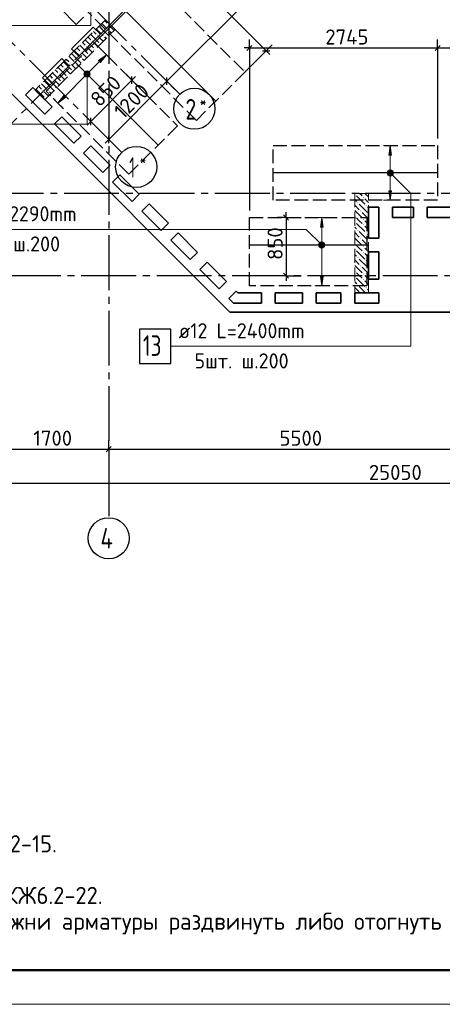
# Model space of a CAD drawing. Header units: millimetres. Extents: x 40580 to 1930067, y -240640 to 81020.
# Tile 224 of 256: x 730423 to 736591, y -240351 to -225986. Entities that reach past the tile are written whole.
import ezdxf

# ---------------------------------------------------------------- set-up
doc = ezdxf.new("R2010")
doc.units = ezdxf.units.MM
for name, pattern in [('______2', [270, 200, -70]), ('______5', [1100, 800, -100, 100, -100]), ('CENTER', [2, 1.25, -0.25, 0.25, -0.25])]:
    doc.linetypes.add(name, pattern=pattern)
for name, color, linetype, lineweight in [('Standard', 7, 'Continuous', 25), ('ДОП Верх по Х', 7, 'Continuous', 25), ('ЖБ Перекрытие верхний уровень', 7, 'Continuous', 35), ('ОСИ', 7, 'CENTER', 15), ('Позиционная метка номер позиции', 7, 'Continuous', 13), ('Примечания', 7, 'Continuous', 13)]:
    doc.layers.add(name, color=color, linetype=linetype, lineweight=lineweight)
doc.layers.add('ЖБ Пилон', color=7, linetype='______2', lineweight=13, true_color=0xa0a0a0)
doc.styles.add('ISOCPEUR', font='isocpeur.ttf')
doc.styles.get("Standard").update_dxf_attribs({"font": 'isocpeur.ttf'})

msp = doc.modelspace()

# ---------------------------------------------------------------- hatches: boundary and pattern name
at = {"layer": 'ДОП Верх по Х', "linetype": 'Continuous', "lineweight": 13, "transparency": 33554687}
for points in [[(731603.6, -226609.4), (731688.5, -226496.3), (731575.4, -226581.1)], [(731369.6, -226769.6), (731432.2, -226805.7), (731379.1, -226752.6)], [(731369.6, -226788.7), (731415.2, -226815.2), (731369.6, -226769.6)], [(731369.6, -226769.6), (731415.2, -226815.2), (731432.2, -226805.7)], [(731396.1, -226815.2), (731369.6, -226788.7), (731379.1, -226805.7)], [(731369.6, -226788.7), (731396.1, -226815.2), (731415.2, -226815.2)], [(731379.1, -226752.6), (731441.7, -226788.7), (731396.1, -226743.1)], [(731379.1, -226752.6), (731432.2, -226805.7), (731441.7, -226788.7)], [(731396.1, -226743.1), (731441.7, -226788.7), (731441.7, -226769.6)], [(731396.1, -226743.1), (731441.7, -226769.6), (731415.2, -226743.1)], [(731415.2, -226743.1), (731441.7, -226769.6), (731432.2, -226752.6)], [(735851.3, -227961.3), (735831.3, -227821.3), (735811.3, -227961.3)], [(735793.8, -228221.3), (735868.8, -228221.3), (735863.6, -228202.5)], [(735793.8, -228221.3), (735863.6, -228202.5), (735799.1, -228202.5)], [(735799.1, -228240), (735868.8, -228221.3), (735793.8, -228221.3)], [(735799.1, -228202.5), (735863.6, -228202.5), (735850.1, -228189)], [(735799.1, -228202.5), (735850.1, -228189), (735812.6, -228189)], [(735799.1, -228240), (735863.6, -228240), (735868.8, -228221.3)], [(735812.6, -228253.5), (735863.6, -228240), (735799.1, -228240)], [(735812.6, -228189), (735850.1, -228189), (735831.3, -228183.8)], [(735812.6, -228253.5), (735850.1, -228253.5), (735863.6, -228240)], [(735850.1, -228253.5), (735812.6, -228253.5), (735831.3, -228258.8)], [(734851.3, -229011.3), (734831.3, -228871.3), (734811.3, -229011.3)], [(734793.8, -229271.3), (734868.8, -229271.3), (734863.6, -229252.5)], [(734793.8, -229271.3), (734863.6, -229252.5), (734799.1, -229252.5)], [(734799.1, -229290), (734868.8, -229271.3), (734793.8, -229271.3)], [(734799.1, -229252.5), (734863.6, -229252.5), (734850.1, -229239)], [(734799.1, -229252.5), (734850.1, -229239), (734812.6, -229239)], [(734799.1, -229290), (734863.6, -229290), (734868.8, -229271.3)], [(734812.6, -229239), (734850.1, -229239), (734831.3, -229233.8)], [(734812.6, -229303.5), (734863.6, -229290), (734799.1, -229290)], [(734812.6, -229303.5), (734850.1, -229303.5), (734863.6, -229290)], [(734850.1, -229303.5), (734812.6, -229303.5), (734831.3, -229308.8)]]:
    msp.add_hatch(color=7, dxfattribs=at).paths.add_polyline_path(points)
for points in [[(731094.5, -227118.5), (730981.4, -227203.4), (731066.2, -227090.3)], [(735851.3, -228481.3), (735831.3, -228621.3), (735811.3, -228481.3)], [(734851.3, -229731.3), (734831.3, -229871.3), (734811.3, -229731.3)]]:
    msp.add_hatch(color=7, dxfattribs=at).paths.add_polyline_path(points, flags=16)
at = {"layer": 'ЖБ Пилон', "linetype": 'Continuous', "lineweight": -3, "transparency": 33554687}
for points in [[(731712.8, -226058.2), (731719.3, -226051.7), (731725.8, -226058.2), (731719.3, -226064.7)], [(731552.8, -226218.2), (731559.3, -226211.7), (731565.8, -226218.2), (731559.3, -226224.7)], [(731632.8, -226218.2), (731639.3, -226211.7), (731645.8, -226218.2), (731639.3, -226224.7)], [(731712.8, -226138.2), (731719.3, -226131.7), (731725.8, -226138.2), (731719.3, -226144.7)], [(731392.8, -226378.2), (731399.3, -226371.7), (731405.8, -226378.2), (731399.3, -226384.7)], [(731472.8, -226298.2), (731479.3, -226291.7), (731485.8, -226298.2), (731479.3, -226304.7)], [(731592.8, -226338.2), (731599.3, -226331.7), (731605.5, -226337.9), (731599, -226344.4)], [(731312.8, -226458.2), (731319.3, -226451.7), (731325.8, -226458.2), (731319.3, -226464.7)], [(731312.8, -226538.2), (731319.3, -226531.7), (731325.8, -226538.2), (731319.3, -226544.7)], [(731432.8, -226498.2), (731439.3, -226491.7), (731445.5, -226497.9), (731439, -226504.4)], [(731512.8, -226418.2), (731519.3, -226411.7), (731525.5, -226417.9), (731519, -226424.4)], [(731152.8, -226618.2), (731159.3, -226611.7), (731165.8, -226618.2), (731159.3, -226624.7)], [(731232.8, -226618.2), (731239.3, -226611.7), (731245.8, -226618.2), (731239.3, -226624.7)], [(730992.8, -226778.2), (730999.3, -226771.7), (731005.8, -226778.2), (730999.3, -226784.7)], [(731072.8, -226698.2), (731079.3, -226691.7), (731085.8, -226698.2), (731079.3, -226704.7)], [(731112.8, -226818.2), (731119.3, -226811.7), (731125.5, -226817.9), (731119, -226824.4)], [(731192.8, -226738.2), (731199.3, -226731.7), (731205.5, -226737.9), (731199, -226744.4)], [(730912.8, -226858.2), (730919.3, -226851.7), (730925.8, -226858.2), (730919.3, -226864.7)], [(730912.8, -226938.2), (730919.3, -226931.7), (730925.8, -226938.2), (730919.3, -226944.7)], [(731032.8, -226898.2), (731039.3, -226891.7), (731045.5, -226897.9), (731039, -226904.4)], [(730752.8, -227018.2), (730759.3, -227011.7), (730765.8, -227018.2), (730759.3, -227024.7)], [(730832.8, -227018.2), (730839.3, -227011.7), (730845.8, -227018.2), (730839.3, -227024.7)], [(730792.8, -227138.2), (730799.3, -227131.7), (730805.5, -227137.9), (730799, -227144.4)], [(735312.8, -228538.2), (735319.3, -228531.7), (735325.8, -228538.2), (735319.3, -228544.7)], [(735352.8, -228658.2), (735359.3, -228651.7), (735365.8, -228658.2), (735359.3, -228664.7)], [(735432.8, -228578.2), (735439.3, -228571.7), (735445.8, -228578.2), (735439.3, -228584.7)], [(735472.8, -228698.2), (735479.3, -228691.7), (735485.8, -228698.2), (735479.3, -228704.7)], [(735392.8, -228778.2), (735399.3, -228771.7), (735405.8, -228778.2), (735399.3, -228784.7)], [(735312.8, -228858.2), (735319.3, -228851.7), (735325.8, -228858.2), (735319.3, -228864.7)], [(735312.8, -228938.2), (735319.3, -228931.7), (735325.8, -228938.2), (735319.3, -228944.7)], [(735432.8, -228898.2), (735439.3, -228891.7), (735445.8, -228898.2), (735439.3, -228904.7)], [(735432.8, -228978.2), (735439.3, -228971.7), (735445.8, -228978.2), (735439.3, -228984.7)], [(735352.8, -229058.2), (735359.3, -229051.7), (735365.8, -229058.2), (735359.3, -229064.7)], [(735472.8, -229098.2), (735479.3, -229091.7), (735485.8, -229098.2), (735479.3, -229104.7)], [(735312.8, -229258.2), (735319.3, -229251.7), (735325.8, -229258.2), (735319.3, -229264.7)], [(735392.8, -229178.2), (735399.3, -229171.7), (735405.8, -229178.2), (735399.3, -229184.7)], [(735312.8, -229338.2), (735319.3, -229331.7), (735325.8, -229338.2), (735319.3, -229344.7)], [(735432.8, -229298.2), (735439.3, -229291.7), (735445.8, -229298.2), (735439.3, -229304.7)], [(735432.8, -229378.2), (735439.3, -229371.7), (735445.8, -229378.2), (735439.3, -229384.7)], [(735352.8, -229458.2), (735359.3, -229451.7), (735365.8, -229458.2), (735359.3, -229464.7)], [(735472.8, -229498.2), (735479.3, -229491.7), (735485.8, -229498.2), (735479.3, -229504.7)], [(735312.8, -229658.2), (735319.3, -229651.7), (735325.8, -229658.2), (735319.3, -229664.7)], [(735392.8, -229578.2), (735399.3, -229571.7), (735405.8, -229578.2), (735399.3, -229584.7)], [(735432.8, -229698.2), (735439.3, -229691.7), (735445.8, -229698.2), (735439.3, -229704.7)], [(735312.8, -229738.2), (735319.3, -229731.7), (735325.8, -229738.2), (735319.3, -229744.7)], [(735432.8, -229778.2), (735439.3, -229771.7), (735445.8, -229778.2), (735439.3, -229784.7)], [(735352.8, -229858.2), (735359.3, -229851.7), (735365.8, -229858.2), (735359.3, -229864.7)], [(735472.8, -229898.2), (735479.3, -229891.7), (735485.8, -229898.2), (735479.3, -229904.7)]]:
    msp.add_hatch(color=7, dxfattribs=at).paths.add_polyline_path(points, flags=16)
at = {"layer": 'Позиционная метка номер позиции', "linetype": 'Continuous', "lineweight": 13, "transparency": 33554687}
for points in [[(731444.3, -226756.6), (731366.9, -226756.6), (731360.6, -226779.1)], [(731444.3, -226756.6), (731360.6, -226779.1), (731450.6, -226779.1)], [(731450.6, -226779.1), (731360.6, -226779.1), (731366.9, -226801.6)], [(731428.1, -226740.4), (731383.1, -226740.4), (731366.9, -226756.6)], [(731428.1, -226740.4), (731366.9, -226756.6), (731444.3, -226756.6)], [(731450.6, -226779.1), (731366.9, -226801.6), (731444.3, -226801.6)], [(731444.3, -226801.6), (731366.9, -226801.6), (731383.1, -226817.8)], [(731383.1, -226740.4), (731428.1, -226740.4), (731405.6, -226734.1)], [(731444.3, -226801.6), (731383.1, -226817.8), (731428.1, -226817.8)], [(731428.1, -226817.8), (731383.1, -226817.8), (731405.6, -226824.1)], [(735788, -228209.8), (735819.8, -228178), (735799.5, -228189.5)], [(735819.8, -228178), (735788, -228209.8), (735788, -228232.7)], [(735819.8, -228178), (735788, -228232.7), (735842.8, -228178)], [(735842.8, -228178), (735788, -228232.7), (735799.5, -228253.1)], [(735842.8, -228178), (735799.5, -228253.1), (735863.1, -228189.5)], [(735863.1, -228189.5), (735799.5, -228253.1), (735819.8, -228264.6)], [(735863.1, -228189.5), (735819.8, -228264.6), (735874.6, -228209.8)], [(735874.6, -228209.8), (735819.8, -228264.6), (735842.8, -228264.6)], [(735874.6, -228209.8), (735842.8, -228264.6), (735874.6, -228232.7)], [(735874.6, -228232.7), (735842.8, -228264.6), (735863.1, -228253.1)], [(734799.5, -229303.1), (734842.8, -229228), (734788, -229282.7)], [(734788, -229282.7), (734842.8, -229228), (734819.8, -229228)], [(734788, -229282.7), (734819.8, -229228), (734788, -229259.8)], [(734788, -229259.8), (734819.8, -229228), (734799.5, -229239.5)], [(734799.5, -229303.1), (734863.1, -229239.5), (734842.8, -229228)], [(734819.8, -229314.6), (734863.1, -229239.5), (734799.5, -229303.1)], [(734819.8, -229314.6), (734874.6, -229259.8), (734863.1, -229239.5)], [(734842.8, -229314.6), (734874.6, -229259.8), (734819.8, -229314.6)], [(734842.8, -229314.6), (734874.6, -229282.7), (734874.6, -229259.8)], [(734874.6, -229282.7), (734842.8, -229314.6), (734863.1, -229303.1)]]:
    msp.add_hatch(color=7, dxfattribs=at).paths.add_polyline_path(points)

# ---------------------------------------------------------------- linework, layer by layer
at = {"layer": 'Standard', "color": 7, "linetype": 'Continuous', "lineweight": -3, "transparency": 33554687}
for p, q in [((732570.8, -226883.7), (737244.8, -222209.7)), ((732709, -225128.4), (734019.5, -226438.9)), ((733775.3, -226398.2), (733700.3, -226398.2)), ((736522.3, -226398.2), (737222.3, -226398.2)), ((734019.5, -226438.9), (734072.5, -226491.9)), ((732061.4, -226869.2), (732114.4, -226816.1)), ((731460.3, -227470.2), (732061.4, -226869.2)), ((731722.3, -227732.2), (732570.8, -226883.7)), ((731460.3, -227470.2), (731407.3, -227523.2)), ((731722.3, -227732.2), (731669.3, -227785.2)), ((734310.7, -228871.3), (734310.7, -228796.3)), ((734310.7, -229721.3), (734310.7, -229796.3)), ((730022.3, -232251.3), (731722.3, -232251.3)), ((731722.3, -232251.3), (737222.3, -232251.3)), ((748372.3, -232751.3), (723322.3, -232751.3))]:
    msp.add_line(p, q, dxfattribs=at)
at = {"layer": 'Standard', "color": 251, "linetype": 'Continuous', "lineweight": -3, "true_color": 0x656565, "transparency": 33554687}
for p, q in [((732709, -225128.4), (731514.8, -226322.6)), ((733775.3, -226398.2), (733775.3, -226273.2)), ((733775.3, -226398.2), (733775.3, -226523.2)), ((733775.3, -226398.2), (733775.3, -228771.3)), ((734019.5, -226438.9), (734107.9, -226350.5)), ((736522.3, -226398.2), (736522.3, -226273.2)), ((736522.3, -226398.2), (736522.3, -226523.2)), ((734019.5, -226438.9), (733709.2, -226749.2)), ((734019.5, -226438.9), (733931.1, -226527.2)), ((732061.4, -226869.2), (731973, -226780.8)), ((732570.8, -226883.7), (732482.4, -226795.3)), ((732061.4, -226869.2), (732149.8, -226957.6)), ((732061.4, -226869.2), (732329.4, -227137.2)), ((732570.8, -226883.7), (732659.2, -226972.1)), ((732570.8, -226883.7), (732689.4, -227002.2)), ((731460.3, -227470.2), (731371.9, -227381.8)), ((731460.3, -227470.2), (731548.7, -227558.6)), ((731460.3, -227470.2), (731728.3, -227738.2)), ((731722.3, -227732.2), (731633.9, -227643.8)), ((731722.3, -227732.2), (731810.7, -227820.6)), ((731722.3, -227732.2), (731840.8, -227850.7)), ((734310.7, -228871.3), (734185.7, -228871.3)), ((734310.7, -228871.3), (734435.7, -228871.3)), ((734310.7, -228871.3), (734532.8, -228871.3)), ((734310.7, -229721.3), (734185.7, -229721.3)), ((734310.7, -229721.3), (734435.7, -229721.3)), ((734310.7, -229721.3), (734532.8, -229721.3)), ((731722.3, -232251.3), (731722.3, -232126.3)), ((731722.3, -232251.3), (731722.3, -232376.3)), ((731722.3, -232251.3), (731722.3, -232703.5))]:
    msp.add_line(p, q, dxfattribs=at)
at = {"layer": 'Standard', "color": 7, "linetype": 'Continuous', "lineweight": 25, "transparency": 33554687}
for p, q in [((733737.8, -226435.7), (733812.8, -226360.7)), ((736484.8, -226435.7), (736559.8, -226360.7)), ((733966.5, -226438.9), (734072.5, -226438.9)), ((732061.4, -226922.2), (732061.4, -226816.1)), ((732570.8, -226936.7), (732570.8, -226830.6)), ((731460.3, -227523.2), (731460.3, -227417.2)), ((731722.3, -227785.2), (731722.3, -227679.2)), ((734273.2, -228833.8), (734348.2, -228908.8)), ((734273.2, -229683.8), (734348.2, -229758.8)), ((731684.8, -232288.8), (731759.8, -232213.8))]:
    msp.add_line(p, q, dxfattribs=at)
at = {"layer": 'Standard', "color": 7, "linetype": 'Continuous', "lineweight": 13, "transparency": 33554687}
msp.add_lwpolyline([(715398.3, -240351.3), (757398.3, -240351.3), (757398.3, -180951.3), (715398.3, -180951.3), (715398.3, -240351.3)], close=True, dxfattribs=at)
at = {"layer": 'Standard', "color": 7, "linetype": 'Continuous', "lineweight": 50, "transparency": 33554687}
msp.add_lwpolyline([(717398.3, -181451.3), (756898.3, -181451.3), (756898.3, -239851.3), (717398.3, -239851.3), (717398.3, -181451.3)], close=True, dxfattribs=at)
at = {"layer": 'Standard', "color": 7, "linetype": 'Continuous', "lineweight": -3, "transparency": 33554687}
for points in [[(733775.3, -226398.2), (735177.9, -226398.2), (735177.9, -226398.2), (735340.9, -226398.2), (735340.9, -226398.2), (736522.3, -226398.2)], [(734310.7, -228871.3), (734310.7, -229519.7), (734310.7, -229519.7), (734310.7, -229721.3)]]:
    msp.add_lwpolyline(points, dxfattribs=at)
at = {"layer": 'Standard', "color": 251, "linetype": 'Continuous', "lineweight": -3, "true_color": 0x656565, "transparency": 33554687}
msp.add_lwpolyline([(736522.3, -226398.2), (736522.3, -226496.1), (736522.3, -226496.1), (736522.3, -226542.3), (736522.3, -226542.3), (736522.3, -227721.3)], dxfattribs=at)
at = {"layer": 'ДОП Верх по Х', "color": 7, "linetype": 'Continuous', "lineweight": -3, "transparency": 33554687}
for p, q in [((733279.9, -227168.5), (731027.1, -224915.7)), ((732438.3, -227811.8), (731236.2, -226609.7)), ((736516.3, -228221.3), (734128.3, -228221.3)), ((733781.3, -229271.3), (735481.3, -229271.3))]:
    msp.add_line(p, q, dxfattribs=at)
at = {"layer": 'ДОП Верх по Х', "color": 251, "linetype": 'Continuous', "lineweight": 13, "true_color": 0x494949, "transparency": 33554687}
for p, q in [((731688.5, -226496.3), (731575.4, -226581.1)), ((731603.6, -226609.4), (731688.5, -226496.3)), ((731688.5, -226496.3), (731617.8, -226425.6)), ((731688.5, -226496.3), (731759.2, -226567)), ((731688.5, -226496.3), (731688.5, -226496.3)), ((731426.9, -226757.9), (731589.5, -226595.3)), ((731575.4, -226581.1), (731603.6, -226609.4)), ((731080.4, -227104.4), (731384.4, -226800.3)), ((731379.1, -226752.6), (731379.1, -226752.6)), ((731432.2, -226805.7), (731432.2, -226805.7)), ((730981.4, -227203.4), (731066.2, -227090.3)), ((731066.2, -227090.3), (731094.5, -227118.5)), ((730981.4, -227203.4), (730910.7, -227132.7)), ((731094.5, -227118.5), (730981.4, -227203.4)), ((730981.4, -227203.4), (731052.1, -227274.1)), ((730981.4, -227203.4), (730981.4, -227203.4)), ((735831.3, -227821.3), (735731.3, -227821.3)), ((735831.3, -227821.3), (735811.3, -227961.3)), ((735851.3, -227961.3), (735831.3, -227821.3)), ((735831.3, -227821.3), (735931.3, -227821.3)), ((735831.3, -227821.3), (735831.3, -227821.3)), ((735811.3, -227961.3), (735851.3, -227961.3)), ((735831.3, -228191.3), (735831.3, -227961.3)), ((735793.8, -228221.3), (735793.8, -228221.3)), ((735831.3, -228481.3), (735831.3, -228251.3)), ((735868.8, -228221.3), (735868.8, -228221.3)), ((735831.3, -228621.3), (735811.3, -228481.3)), ((735811.3, -228481.3), (735851.3, -228481.3)), ((735851.3, -228481.3), (735831.3, -228621.3)), ((735831.3, -228621.3), (735731.3, -228621.3)), ((735831.3, -228621.3), (735931.3, -228621.3)), ((735831.3, -228621.3), (735831.3, -228621.3)), ((734831.3, -228871.3), (734731.3, -228871.3)), ((734831.3, -228871.3), (734811.3, -229011.3)), ((734851.3, -229011.3), (734831.3, -228871.3)), ((734831.3, -228871.3), (734931.3, -228871.3)), ((734831.3, -228871.3), (734831.3, -228871.3)), ((734811.3, -229011.3), (734851.3, -229011.3)), ((734831.3, -229241.3), (734831.3, -229011.3)), ((734793.8, -229271.3), (734793.8, -229271.3)), ((734868.8, -229271.3), (734868.8, -229271.3)), ((734831.3, -229731.3), (734831.3, -229301.3)), ((734831.3, -229871.3), (734811.3, -229731.3)), ((734811.3, -229731.3), (734851.3, -229731.3)), ((734851.3, -229731.3), (734831.3, -229871.3)), ((734831.3, -229871.3), (734731.3, -229871.3)), ((734831.3, -229871.3), (734931.3, -229871.3)), ((734831.3, -229871.3), (734831.3, -229871.3))]:
    msp.add_line(p, q, dxfattribs=at)
at = {"layer": 'ДОП Верх по Х', "color": 7, "linetype": 'Continuous', "lineweight": 13, "transparency": 33554687}
for p, q in [((729399.6, -229045), (731485.6, -229045)), ((732723.3, -230751.3), (734831.3, -230751.3))]:
    msp.add_line(p, q, dxfattribs=at)
at = {"layer": 'ДОП Верх по Х', "color": 7, "linetype": 'Continuous', "lineweight": 25, "transparency": 33554687}
msp.add_lwpolyline([(732171.3, -231001.3), (732631.3, -231001.3), (732631.3, -230501.3), (732171.3, -230501.3), (732171.3, -231001.3)], dxfattribs=at)
at = {"layer": 'ДОП Верх по Х', "color": 251, "linetype": 'Continuous', "lineweight": 13, "true_color": 0x494949, "transparency": 33554687}
for centre in [(731405.6, -226779.1), (735831.3, -228221.3), (734831.3, -229271.3)]:
    msp.add_circle(centre, 37.5, dxfattribs=at)
at = {"layer": 'ЖБ Перекрытие верхний уровень', "transparency": 33554687}
for p, q in [((725925.1, -222684.5), (730662.7, -227422.2)), ((731249.6, -226057.4), (731016.3, -225824.1)), ((731355.7, -225951.4), (731249.6, -226057.4)), ((731178.9, -226411), (731497.1, -226092.8)), ((731497.1, -226092.8), (731603.2, -226198.9)), ((731603.2, -226198.9), (731285, -226517.1)), ((731285, -226517.1), (731178.9, -226411)), ((730754.6, -226835.3), (731037.5, -226552.4)), ((731143.6, -226658.5), (730860.7, -226941.3)), ((731037.5, -226552.4), (731143.6, -226658.5)), ((730860.7, -226941.3), (730754.6, -226835.3)), ((730507.2, -227082.7), (730613.2, -226976.7)), ((730790, -227365.6), (730507.2, -227082.7)), ((730613.2, -226976.7), (730896.1, -227259.5)), ((730896.1, -227259.5), (730790, -227365.6)), ((730931.4, -227507), (731037.5, -227400.9)), ((731037.5, -227400.9), (731320.3, -227683.8)), ((730662.7, -227422.2), (733491.9, -230251.3)), ((731214.3, -227789.8), (730931.4, -227507)), ((731320.3, -227683.8), (731214.3, -227789.8)), ((731355.7, -227931.3), (731461.8, -227825.2)), ((731461.8, -227825.2), (731744.6, -228108.1)), ((731638.5, -228214.1), (731355.7, -227931.3)), ((731744.6, -228108.1), (731638.5, -228214.1)), ((731779.9, -228355.5), (731886, -228249.5)), ((731886, -228249.5), (732168.9, -228532.3)), ((732062.8, -228638.4), (731779.9, -228355.5)), ((732168.9, -228532.3), (732062.8, -228638.4)), ((732204.2, -228779.8), (732310.3, -228673.7)), ((732310.3, -228673.7), (732593.1, -228956.6)), ((732487.1, -229062.6), (732204.2, -228779.8)), ((735512.3, -228721.3), (735662.3, -228721.3)), ((735512.3, -229171.3), (735512.3, -228721.3)), ((735662.3, -228721.3), (735662.3, -229171.3)), ((735862.3, -228871.3), (735862.3, -228721.3)), ((735862.3, -228721.3), (736172.3, -228721.3)), ((736172.3, -228721.3), (736172.3, -228871.3)), ((736372.3, -228721.3), (736722.3, -228721.3)), ((736372.3, -228871.3), (736372.3, -228721.3)), ((732593.1, -228956.6), (732487.1, -229062.6)), ((736172.3, -228871.3), (735862.3, -228871.3)), ((736722.3, -228871.3), (736372.3, -228871.3)), ((732628.5, -229204.1), (732734.5, -229098)), ((732734.5, -229098), (733017.4, -229380.8)), ((732911.3, -229486.9), (732628.5, -229204.1)), ((735662.3, -229171.3), (735512.3, -229171.3)), ((733017.4, -229380.8), (732911.3, -229486.9)), ((735512.3, -229771.3), (735512.3, -229371.3)), ((735512.3, -229371.3), (735662.3, -229371.3)), ((735662.3, -229371.3), (735662.3, -229771.3)), ((733052.7, -229628.3), (733158.8, -229522.3)), ((733158.8, -229522.3), (733441.6, -229805.1)), ((733335.6, -229911.2), (733052.7, -229628.3)), ((733441.6, -229805.1), (733335.6, -229911.2)), ((735662.3, -229771.3), (735512.3, -229771.3)), ((733477, -230052.6), (733583.1, -229946.5)), ((733583.1, -229946.5), (733607.8, -229971.3)), ((733607.8, -229971.3), (733952.3, -229971.3)), ((733952.3, -229971.3), (733952.3, -230121.3)), ((734152.3, -229971.3), (734552.3, -229971.3)), ((734152.3, -230121.3), (734152.3, -229971.3)), ((734552.3, -229971.3), (734552.3, -230121.3)), ((734752.3, -230121.3), (734752.3, -229971.3)), ((734752.3, -229971.3), (735112.3, -229971.3)), ((735112.3, -229971.3), (735112.3, -230121.3)), ((735312.3, -229971.3), (735662.3, -229971.3)), ((735312.3, -230121.3), (735312.3, -229971.3)), ((735662.3, -229971.3), (735662.3, -230121.3)), ((733545.7, -230121.3), (733477, -230052.6)), ((733952.3, -230121.3), (733545.7, -230121.3)), ((734552.3, -230121.3), (734152.3, -230121.3)), ((735112.3, -230121.3), (734752.3, -230121.3)), ((735662.3, -230121.3), (735312.3, -230121.3)), ((733491.9, -230251.3), (748472.3, -230251.3))]:
    msp.add_line(p, q, dxfattribs=at)
at = {"layer": 'ЖБ Пилон', "color": 253, "linetype": '______2', "lineweight": 13, "true_color": 0xa0a0a0, "transparency": 33554687}
for p, q in [((731673.9, -225986.7), (730648.6, -227012)), ((731815.3, -226128.1), (731673.9, -225986.7)), ((730790, -227153.5), (731815.3, -226128.1)), ((730648.6, -227012), (730790, -227153.5)), ((735312.3, -228521.3), (735312.3, -229971.3)), ((735512.3, -228521.3), (735312.3, -228521.3)), ((735512.3, -229971.3), (735512.3, -228521.3)), ((735312.3, -229971.3), (735512.3, -229971.3))]:
    msp.add_line(p, q, dxfattribs=at)
at = {"layer": 'ЖБ Пилон', "color": 9, "linetype": 'Continuous', "lineweight": -3, "true_color": 0xc7c7c7, "transparency": 33554687}
for p, q in [((731580.9, -226079.8), (731619.3, -226118.2)), ((731620.9, -226039.8), (731699.3, -226118.2)), ((731660.9, -225999.8), (731699.3, -226038.2)), ((731779.3, -226118.2), (731739.3, -226078.2)), ((731420.8, -226239.8), (731459.3, -226278.2)), ((731460.9, -226199.8), (731579.3, -226318.2)), ((731500.9, -226159.8), (731539.3, -226198.2)), ((731540.9, -226119.8), (731619.3, -226198.2)), ((731619.3, -226278.2), (731579.3, -226238.2)), ((731619.3, -226118.2), (731722.3, -226221.2)), ((731659.3, -226238.2), (731682.3, -226261.2)), ((731739.3, -226158.2), (731762.3, -226181.2)), ((731802.3, -226141.2), (731779.3, -226118.2)), ((731300.9, -226359.8), (731419.3, -226478.2)), ((731340.9, -226319.8), (731379.3, -226358.2)), ((731380.9, -226279.8), (731499.3, -226398.2)), ((731482.3, -226461.2), (731419.3, -226398.2)), ((731562.3, -226381.2), (731499.3, -226318.2)), ((731642.3, -226301.2), (731619.3, -226278.2)), ((731140.9, -226519.8), (731219.3, -226598.2)), ((731180.9, -226479.8), (731219.3, -226518.2)), ((731219.3, -226518.2), (731322.3, -226621.2)), ((731220.9, -226439.8), (731299.3, -226518.2)), ((731260.9, -226399.8), (731299.3, -226438.2)), ((731379.3, -226518.2), (731339.3, -226478.2)), ((731402.3, -226541.2), (731379.3, -226518.2)), ((730980.9, -226679.8), (731099.3, -226798.2)), ((731020.8, -226639.8), (731059.3, -226678.2)), ((731060.9, -226599.8), (731179.3, -226718.2)), ((731100.9, -226559.8), (731139.3, -226598.2)), ((731219.3, -226678.2), (731179.3, -226638.2)), ((731242.3, -226701.2), (731219.3, -226678.2)), ((731259.3, -226638.2), (731282.3, -226661.2)), ((731339.3, -226558.2), (731362.3, -226581.2)), ((730860.9, -226799.8), (730899.3, -226838.2)), ((730900.9, -226759.8), (731019.3, -226878.2)), ((730940.9, -226719.8), (730979.3, -226758.2)), ((731082.3, -226861.2), (731019.3, -226798.2)), ((731162.3, -226781.2), (731099.3, -226718.2)), ((730700.9, -226959.8), (730739.3, -226998.2)), ((730740.9, -226919.8), (730819.3, -226998.2)), ((730780.9, -226879.8), (730819.3, -226918.2)), ((730819.3, -226918.2), (730922.3, -227021.2)), ((730820.9, -226839.8), (730899.3, -226918.2)), ((730979.3, -226918.2), (730939.3, -226878.2)), ((730939.3, -226958.2), (730962.3, -226981.2)), ((731002.3, -226941.2), (730979.3, -226918.2)), ((730660.9, -226999.8), (730779.3, -227118.2)), ((730819.3, -227078.2), (730779.3, -227038.2)), ((730842.3, -227101.2), (730819.3, -227078.2)), ((730859.3, -227038.2), (730882.3, -227061.2)), ((735419.3, -228558.2), (735382.4, -228521.3)), ((735462.4, -228521.3), (735512.3, -228571.2)), ((735312.3, -228611.2), (735339.3, -228638.2)), ((735312.3, -228691.2), (735379.3, -228758.2)), ((735339.3, -228558.2), (735459.3, -228678.2)), ((735379.3, -228678.2), (735499.3, -228798.2)), ((735459.3, -228598.2), (735512.3, -228651.2)), ((735312.3, -228771.2), (735419.3, -228878.2)), ((735512.3, -228891.2), (735419.3, -228798.2)), ((735512.3, -228731.2), (735499.3, -228718.2)), ((735379.3, -228918.2), (735339.3, -228878.2)), ((735339.3, -228958.2), (735459.3, -229078.2)), ((735419.3, -228958.2), (735379.3, -228918.2)), ((735459.3, -228918.2), (735512.3, -228971.2)), ((735312.3, -229011.2), (735339.3, -229038.2)), ((735312.3, -229091.2), (735379.3, -229158.2)), ((735379.3, -229078.2), (735499.3, -229198.2)), ((735459.3, -228998.2), (735512.3, -229051.2)), ((735512.3, -229131.2), (735499.3, -229118.2)), ((735312.3, -229171.2), (735419.3, -229278.2)), ((735512.3, -229291.2), (735419.3, -229198.2)), ((735312.3, -229411.2), (735339.3, -229438.2)), ((735379.3, -229318.2), (735339.3, -229278.2)), ((735339.3, -229358.2), (735459.3, -229478.2)), ((735419.3, -229358.2), (735379.3, -229318.2)), ((735459.3, -229318.2), (735512.3, -229371.2)), ((735459.3, -229398.2), (735512.3, -229451.2)), ((735312.3, -229491.2), (735379.3, -229558.2)), ((735379.3, -229478.2), (735499.3, -229598.2)), ((735512.3, -229531.2), (735499.3, -229518.2)), ((735312.3, -229571.2), (735419.3, -229678.2)), ((735379.3, -229718.2), (735339.3, -229678.2)), ((735512.3, -229691.2), (735419.3, -229598.2)), ((735312.3, -229811.2), (735339.3, -229838.2)), ((735339.3, -229758.2), (735459.3, -229878.2)), ((735419.3, -229758.2), (735379.3, -229718.2)), ((735459.3, -229718.2), (735512.3, -229771.2)), ((735459.3, -229798.2), (735512.3, -229851.2)), ((735312.3, -229891.2), (735379.3, -229958.2)), ((735312.3, -229971.2), (735312.4, -229971.3)), ((735379.3, -229878.2), (735472.4, -229971.3)), ((735512.3, -229931.2), (735499.3, -229918.2))]:
    msp.add_line(p, q, dxfattribs=at)
at = {"layer": 'ОСИ', "color": 8, "linetype": '______5', "lineweight": -3, "transparency": 33554687}
for p, q in [((731722.3, -182931.3), (731722.3, -233251.3)), ((729814.2, -227987.8), (748470.5, -209331.5)), ((731911.6, -227921.4), (722598.2, -218608.1)), ((732760.1, -227072.9), (726321.1, -220633.9)), ((749472.3, -228521.3), (718998.3, -228521.3)), ((748622.3, -229721.3), (718998.3, -229721.3))]:
    msp.add_line(p, q, dxfattribs=at)
at = {"layer": 'ОСИ', "color": 7, "linetype": 'Continuous', "lineweight": -3, "transparency": 33554687}
for centre in [(732972.2, -227285), (732123.7, -228133.6), (731722.3, -233551.3)]:
    msp.add_circle(centre, 300, dxfattribs=at)
at = {"layer": 'Позиционная метка номер позиции', "color": 7, "linetype": 'Continuous', "lineweight": 13, "transparency": 33554687}
for p, q in [((731360.6, -226779.1), (731360.6, -226779.1)), ((731405.6, -226734.1), (731405.6, -226734.1)), ((731405.6, -226824.1), (731405.6, -226824.1)), ((731450.6, -226779.1), (731450.6, -226779.1)), ((735799.5, -228189.5), (735799.5, -228189.5)), ((735799.5, -228253.1), (735799.5, -228253.1)), ((735863.1, -228189.5), (735863.1, -228189.5)), ((735863.1, -228253.1), (735863.1, -228253.1)), ((734799.5, -229239.5), (734799.5, -229239.5)), ((734863.1, -229239.5), (734863.1, -229239.5)), ((734799.5, -229303.1), (734799.5, -229303.1)), ((734863.1, -229303.1), (734863.1, -229303.1))]:
    msp.add_line(p, q, dxfattribs=at)
for points in [[(731462.5, -225342.6), (731462.5, -226072.6), (726313.2, -226072.6)], [(731405.6, -226779.1), (731405.6, -227509.1), (727749.7, -227509.1)], [(735831.3, -228221.3), (736131.3, -228521.3), (736131.3, -230751.3), (732631.3, -230751.3)], [(734831.3, -229271.3), (734605, -229045), (729285.6, -229045)]]:
    msp.add_lwpolyline(points, dxfattribs=at)
for centre in [(731405.6, -226779.1), (735831.3, -228221.3), (734831.3, -229271.3)]:
    msp.add_circle(centre, 45, dxfattribs=at)
at = {"layer": 'Примечания', "color": 7, "linetype": '______2', "lineweight": -3, "transparency": 33554687}
for p, q in [((731446.4, -224486.5), (733709.2, -226749.2)), ((733002, -227456.3), (730739.3, -225193.6)), ((730807.7, -227029.7), (731514.8, -226322.6)), ((731514.8, -226322.6), (732725.3, -227533.1)), ((733709.2, -226749.2), (733002, -227456.3)), ((732018.2, -228240.3), (730807.7, -227029.7)), ((732725.3, -227533.1), (732018.2, -228240.3)), ((734122.3, -227821.3), (736522.3, -227821.3)), ((734122.3, -228621.3), (734122.3, -227821.3)), ((736522.3, -227821.3), (736522.3, -228621.3)), ((736522.3, -228621.3), (734122.3, -228621.3)), ((733775.3, -228871.3), (735487.3, -228871.3)), ((733775.3, -229871.3), (733775.3, -228871.3)), ((735487.3, -228871.3), (735487.3, -229871.3)), ((735487.3, -229871.3), (733775.3, -229871.3))]:
    msp.add_line(p, q, dxfattribs=at)

# ---------------------------------------------------------------- texts
at = {"layer": 'Standard', "color": 7, "linetype": 'Continuous', "lineweight": 25, "transparency": 33554687, "char_height": 220, "attachment_point": 7, "style": 'ISOCPEUR'}
for s, insert, width in [('2745', (734883, -226348.2), 657.046), ('1700', (730622.1, -232201.2), 625.741), ('5500', (734214.3, -232201.3), 641.476), ('25050', (735518.9, -232701.3), 782.137)]:
    msp.add_mtext(s, dxfattribs=dict(at, insert=insert, width=width))
for s, insert, width, rotation in [('850', (731587.3, -227272.6), 516.392, 45), ('1200', (731934.3, -227449.5), 625.738, 45), ('850', (734260.7, -229491.8), 516.396, 90)]:
    msp.add_mtext(s, dxfattribs=dict(at, insert=insert, width=width, rotation=rotation))
at = {"layer": 'Standard', "color": 7, "linetype": 'Continuous', "lineweight": 13, "transparency": 33554687, "insert": (718398.3, -237884.6), "char_height": 250, "width": 19587.5, "attachment_point": 1, "line_spacing_factor": 0.903614}
msp.add_mtext('{\\W0.9524;1. Общие указания см. листы КЖ6.2-1. Ведомость расхода стали см. лист КЖ6.2-15.}\\P{\\W0.9524;2. Спецификацию элементов, ведомость деталей см. листы КЖ6.2-14...15.}\\P{\\W0.9524;3. Сечения по плите перекрытия см. лист КЖ6.2-23. Детали плана см. лист КЖ6.2-22.}\\P{\\W0.9524;4. В местах попадания отверстий в зону дополнительного армирования, стержни арматуры раздвинуть либо отогнуть по месту.}', dxfattribs=at)
at = {"layer": 'ДОП Верх по Х', "color": 7, "linetype": 'Continuous', "lineweight": 13, "transparency": 33554687, "attachment_point": 7, "style": 'ISOCPEUR'}
for s, insert, char_height, width in [('\\W0.96;ø12 L=2290mm ', (729419.6, -228927.7), 220, 2152.025), ('\\W0.97;6шт. ш.200 ', (729639.6, -229367.7), 220, 1713.197), ('\\W0.96;ø12 L=2400mm ', (732743.3, -230633.9), 220, 2173.901), ('\\W0.75;13', (732221.3, -230891.3), 300, 472.641), ('\\W0.97;5шт. ш.200 ', (732974.3, -231074), 220, 1713.203)]:
    msp.add_mtext(s, dxfattribs=dict(at, insert=insert, char_height=char_height, width=width))
at = {"layer": 'ОСИ', "color": 7, "linetype": 'Continuous', "lineweight": 25, "transparency": 33554687, "attachment_point": 7, "style": 'ISOCPEUR'}
for s, insert, char_height, width in [('\\W0.80;*', (733050.7, -227267.5), 180, 215.909), ('\\W0.78;2', (732840.7, -227442.5), 300, 326.853), ('\\W0.80;*', (732172.2, -228116.1), 180, 215.891), ('\\W0.56;1', (732022.2, -228291.1), 300, 233.343), ('\\W0.80;4', (731602.3, -233701.3), 300, 359.83)]:
    msp.add_mtext(s, dxfattribs=dict(at, insert=insert, char_height=char_height, width=width))

doc.saveas('drawing.dxf')
